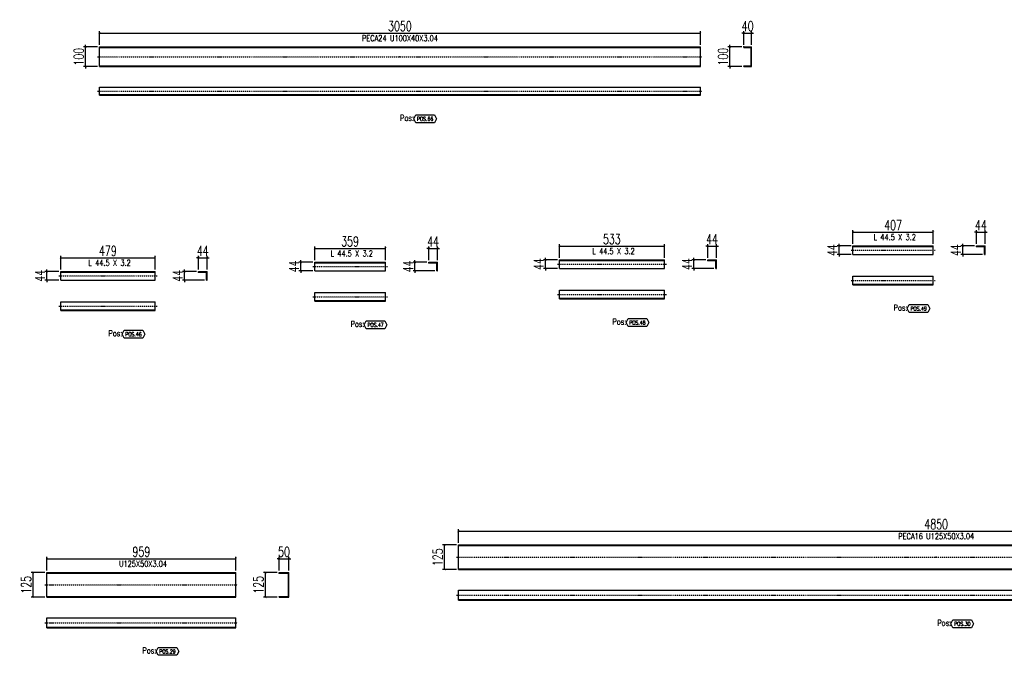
# Model space of a CAD drawing. Header units: feet. Extents: x -13577 to 173285, y -65833 to 34873.
# Tile 114 of 127: x 86300 to 91297, y 31648 to 34873. Entities that reach past the tile are written whole.
import ezdxf
from ezdxf.enums import TextEntityAlignment as Align

# ---------------------------------------------------------------- set-up
doc = ezdxf.new("R2010")
doc.units = ezdxf.units.FT
doc.header["$LTSCALE"] = 10
doc.header["$MEASUREMENT"] = 0
doc.linetypes.add('DASHDOT', pattern=[1, 0.5, -0.25, 0, -0.25])
doc.linetypes.add('HIDDEN', pattern=[0.375, 0.25, -0.125])
doc.layers.get('0').update_dxf_attribs({"linetype": 'CONTINUOUS'})
doc.layers.get('Defpoints').update_dxf_attribs({"linetype": 'CONTINUOUS'})
for name, color, linetype in [('A', 2, 'DASHDOT'), ('FORIR', 4, 'CONTINUOUS'), ('G', 3, 'CONTINUOUS'), ('POS_BOX', 6, 'CONTINUOUS'), ('POS_DES', 2, 'CONTINUOUS'), ('POS_MAT', 2, 'CONTINUOUS'), ('TR', 6, 'HIDDEN'), ('TXT1', 7, 'CONTINUOUS')]:
    doc.layers.add(name, color=color, linetype=linetype)
doc.styles.add('1', font='romans.shx', dxfattribs={"width": 0.7, "height": 50})
doc.styles.add('POS', font='ROMANS', dxfattribs={"width": 0.7})
doc.dimstyles.get("Standard").update_dxf_attribs({"dimtxt": 50, "dimasz": 1, "dimexe": 1, "dimexo": 1, "dimgap": 1, "dimtad": 1, "dimdec": 0, "dimdsep": 46, "dimtxsty": '1', "dimblk": 'ARCHTICK', "dimcen": 3, "dimclrd": 1, "dimclre": 1, "dimclrt": 3, "dimadec": 0, "dimazin": 0, "dimtfac": 1, "dimtdec": 0, "dimtix": 1, "dimtmove": 0, "dimatfit": 3, "dimfxl": 0, "dimtolj": 1, "dimarcsym": 0})

# ---------------------------------------------------------------- blocks, each defined once
blk = doc.blocks.new('_ArchTick')
at = {"color": 0, "linetype": 'ByBlock', "const_width": 0.15}
blk.add_lwpolyline([(-0.5, -0.5), (0.5, 0.5)], dxfattribs=at)
blk = doc.blocks.new('*D780')
at = {"layer": 'Defpoints', "color": 0}
for p in [(87396.9, 32138.2), (86438, 32068.2), (87396.9, 32068.2)]:
    blk.add_point(p, dxfattribs=at)
at = {"layer": 'TXT1', "color": 1, "lineweight": -2, "transparency": 16777216}
for p, q in [((86438, 32078.2), (86438, 32148.2)), ((86438, 32138.2), (87396.9, 32138.2)), ((87396.9, 32078.2), (87396.9, 32148.2))]:
    blk.add_line(p, q, dxfattribs=at)
at = {"layer": 'TXT1', "color": 1, "lineweight": -2, "transparency": 16777216, "xscale": 10, "yscale": 10, "zscale": 10, "rotation": 180}
blk.add_blockref('_ArchTick', (86438, 32138.2), dxfattribs=at)
at = {"layer": 'TXT1', "color": 1, "lineweight": -2, "transparency": 16777216, "xscale": 10, "yscale": 10, "zscale": 10}
blk.add_blockref('_ArchTick', (87396.9, 32138.2), dxfattribs=at)
at = {"layer": 'TXT1', "color": 3, "transparency": 16777216, "insert": (86917.5, 32173.2), "char_height": 50, "attachment_point": 5, "style": '1'}
blk.add_mtext('\\A1;959', dxfattribs=at)
blk = doc.blocks.new('*D781')
at = {"layer": 'Defpoints', "color": 0}
for p in [(86368, 32068.2), (86438, 32068.2), (86438, 31943.2)]:
    blk.add_point(p, dxfattribs=at)
at = {"layer": 'TXT1', "color": 1, "lineweight": -2, "transparency": 16777216}
for p, q in [((86428, 32068.2), (86358, 32068.2)), ((86368, 31943.2), (86368, 32068.2)), ((86428, 31943.2), (86358, 31943.2))]:
    blk.add_line(p, q, dxfattribs=at)
at = {"layer": 'TXT1', "color": 1, "lineweight": -2, "transparency": 16777216, "xscale": 10, "yscale": 10, "zscale": 10}
for p, rotation in [((86368, 32068.2), 90), ((86368, 31943.2), 270)]:
    blk.add_blockref('_ArchTick', p, dxfattribs=dict(at, rotation=rotation))
at = {"layer": 'TXT1', "color": 3, "transparency": 16777216, "insert": (86333, 32005.7), "char_height": 50, "attachment_point": 5, "rotation": 90, "style": '1'}
blk.add_mtext('\\A1;125', dxfattribs=at)
blk = doc.blocks.new('*D782')
at = {"layer": 'Defpoints', "color": 0}
for p in [(87666.9, 32138.2), (87616.9, 32068.2), (87666.9, 32068.2)]:
    blk.add_point(p, dxfattribs=at)
at = {"layer": 'TXT1', "color": 1, "lineweight": -2, "transparency": 16777216}
for p, q in [((87616.9, 32138.2), (87606.9, 32138.2)), ((87616.9, 32078.2), (87616.9, 32148.2)), ((87616.9, 32138.2), (87666.9, 32138.2)), ((87666.9, 32078.2), (87666.9, 32148.2)), ((87666.9, 32138.2), (87676.9, 32138.2))]:
    blk.add_line(p, q, dxfattribs=at)
at = {"layer": 'TXT1', "color": 1, "lineweight": -2, "transparency": 16777216, "xscale": 10, "yscale": 10, "zscale": 10}
blk.add_blockref('_ArchTick', (87616.9, 32138.2), dxfattribs=at)
at = {"layer": 'TXT1', "color": 1, "lineweight": -2, "transparency": 16777216, "xscale": 10, "yscale": 10, "zscale": 10, "rotation": 180}
blk.add_blockref('_ArchTick', (87666.9, 32138.2), dxfattribs=at)
at = {"layer": 'TXT1', "color": 3, "transparency": 16777216, "insert": (87641.9, 32173.2), "char_height": 50, "attachment_point": 5, "style": '1'}
blk.add_mtext('\\A1;50', dxfattribs=at)
blk = doc.blocks.new('*D783')
at = {"layer": 'Defpoints', "color": 0}
for p in [(87546.9, 32068.2), (87616.9, 32068.2), (87616.9, 31943.2)]:
    blk.add_point(p, dxfattribs=at)
at = {"layer": 'TXT1', "color": 1, "lineweight": -2, "transparency": 16777216}
for p, q in [((87606.9, 32068.2), (87536.9, 32068.2)), ((87546.9, 31943.2), (87546.9, 32068.2)), ((87606.9, 31943.2), (87536.9, 31943.2))]:
    blk.add_line(p, q, dxfattribs=at)
at = {"layer": 'TXT1', "color": 1, "lineweight": -2, "transparency": 16777216, "xscale": 10, "yscale": 10, "zscale": 10}
for p, rotation in [((87546.9, 32068.2), 90), ((87546.9, 31943.2), 270)]:
    blk.add_blockref('_ArchTick', p, dxfattribs=dict(at, rotation=rotation))
at = {"layer": 'TXT1', "color": 3, "transparency": 16777216, "insert": (87511.9, 32005.7), "char_height": 50, "attachment_point": 5, "rotation": 90, "style": '1'}
blk.add_mtext('\\A1;125', dxfattribs=at)
blk = doc.blocks.new('POSITION_PRO')
at = {"layer": 'POS_BOX'}
blk.add_lwpolyline([(10.5, -2), (9.5, -4), (0, -4), (-1, -2), (0, 0), (9.5, 0)], close=True, dxfattribs=at)
at = {"insert": (-7.93, -0.05), "char_height": 3, "width": 11.9956, "attachment_point": 1, "style": 'POS'}
blk.add_mtext('Pos:', dxfattribs=at)
at = {"style": 'POS', "width": 0.7}
blk.add_attdef('POS_PEZ', text='', height=2, dxfattribs=at).set_placement((4.76, -3.05), align=Align.CENTER)
at = {"layer": 'POS_DES', "style": 'POS', "width": 0.7, "flags": 1}
for tag, p in [('SPE_PRO', (-7.8, -5.07)), ('LAR_PRO', (-7.79, -4.53)), ('LUN_PRO', (-7.82, -5.58))]:
    blk.add_attdef(tag, p, '', height=0.35, dxfattribs=at)
at = {"layer": 'POS_MAT', "style": 'POS', "width": 0.7, "flags": 1}
for tag, p in [('MAT_PRO', (-6.89, -4.03)), ('PUN_NET2', (-6.94, -7.74)), ('NOM_PRO', (-6.94, -6.11)), ('PUN_NET', (-6.94, -7.16)), ('MAR_CMP', (-6.89, -8.22)), ('NOT_PEZ', (-6.89, -9.21)), ('PUN_LIS', (-6.94, -6.63)), ('QTA_PEZ', (-6.89, -8.75))]:
    blk.add_attdef(tag, text='', height=0.35, dxfattribs=at).set_placement(p, align=Align.CENTER)
blk = doc.blocks.new('*D784')
at = {"layer": 'Defpoints', "color": 0}
for p in [(93376.7, 32278.2), (88526.7, 32208.2), (93376.7, 32208.2)]:
    blk.add_point(p, dxfattribs=at)
at = {"layer": 'TXT1', "color": 1, "lineweight": -2, "transparency": 16777216}
for p, q in [((88526.7, 32218.2), (88526.7, 32288.2)), ((93376.7, 32218.2), (93376.7, 32288.2)), ((88526.7, 32278.2), (93376.7, 32278.2))]:
    blk.add_line(p, q, dxfattribs=at)
at = {"layer": 'TXT1', "color": 1, "lineweight": -2, "transparency": 16777216, "xscale": 10, "yscale": 10, "zscale": 10, "rotation": 180}
blk.add_blockref('_ArchTick', (88526.7, 32278.2), dxfattribs=at)
at = {"layer": 'TXT1', "color": 1, "lineweight": -2, "transparency": 16777216, "xscale": 10, "yscale": 10, "zscale": 10}
blk.add_blockref('_ArchTick', (93376.7, 32278.2), dxfattribs=at)
at = {"layer": 'TXT1', "color": 3, "transparency": 16777216, "insert": (90951.7, 32313.2), "char_height": 50, "attachment_point": 5, "style": '1'}
blk.add_mtext('\\A1;4850', dxfattribs=at)
blk = doc.blocks.new('*D785')
at = {"layer": 'Defpoints', "color": 0}
for p in [(88456.7, 32208.2), (88526.7, 32208.2), (88526.7, 32083.2)]:
    blk.add_point(p, dxfattribs=at)
at = {"layer": 'TXT1', "color": 1, "lineweight": -2, "transparency": 16777216}
for p, q in [((88516.7, 32208.2), (88446.7, 32208.2)), ((88456.7, 32083.2), (88456.7, 32208.2)), ((88516.7, 32083.2), (88446.7, 32083.2))]:
    blk.add_line(p, q, dxfattribs=at)
at = {"layer": 'TXT1', "color": 1, "lineweight": -2, "transparency": 16777216, "xscale": 10, "yscale": 10, "zscale": 10}
for p, rotation in [((88456.7, 32208.2), 90), ((88456.7, 32083.2), 270)]:
    blk.add_blockref('_ArchTick', p, dxfattribs=dict(at, rotation=rotation))
at = {"layer": 'TXT1', "color": 3, "transparency": 16777216, "insert": (88421.7, 32145.7), "char_height": 50, "attachment_point": 5, "rotation": 90, "style": '1'}
blk.add_mtext('\\A1;125', dxfattribs=at)
blk = doc.blocks.new('3D_INFOM')
blk.add_point((0, 0))
at = {"layer": 'FORIR', "flags": 1}
for tag, p in [('MARK', (7.55, -4.31)), ('NUM_DIS', (7.55, -11.68)), ('NOT_PEZ', (45.73, -11.68)), ('QTA_PEZ', (7.55, -18.55)), ('TIP_PEZ', (45.73, -18.55)), ('TRA_PEZ', (7.55, -26.33)), ('COS_PEZ', (45.73, -26.33)), ('DES_PEZ', (7.55, -33.75))]:
    blk.add_attdef(tag, p, '', height=5, dxfattribs=at)
blk = doc.blocks.new('*D854')
at = {"layer": 'Defpoints', "color": 0}
for p in [(86987.3, 33665.2), (86508.3, 33595.2), (86987.3, 33595.2)]:
    blk.add_point(p, dxfattribs=at)
at = {"layer": 'TXT1', "color": 1, "lineweight": -2, "transparency": 16777216}
for p, q in [((86508.3, 33605.2), (86508.3, 33675.2)), ((86508.3, 33665.2), (86987.3, 33665.2)), ((86987.3, 33605.2), (86987.3, 33675.2))]:
    blk.add_line(p, q, dxfattribs=at)
at = {"layer": 'TXT1', "color": 1, "lineweight": -2, "transparency": 16777216, "xscale": 10, "yscale": 10, "zscale": 10, "rotation": 180}
blk.add_blockref('_ArchTick', (86508.3, 33665.2), dxfattribs=at)
at = {"layer": 'TXT1', "color": 1, "lineweight": -2, "transparency": 16777216, "xscale": 10, "yscale": 10, "zscale": 10}
blk.add_blockref('_ArchTick', (86987.3, 33665.2), dxfattribs=at)
at = {"layer": 'TXT1', "color": 3, "transparency": 16777216, "insert": (86747.8, 33700.2), "char_height": 50, "attachment_point": 5, "style": '1'}
blk.add_mtext('\\A1;479', dxfattribs=at)
blk = doc.blocks.new('*D855')
at = {"layer": 'Defpoints', "color": 0}
for p in [(86438.3, 33595.2), (86508.3, 33595.2), (86508.3, 33551.2)]:
    blk.add_point(p, dxfattribs=at)
at = {"layer": 'TXT1', "color": 1, "lineweight": -2, "transparency": 16777216}
for p, q in [((86498.3, 33595.2), (86428.3, 33595.2)), ((86438.3, 33595.2), (86438.3, 33605.2)), ((86438.3, 33551.2), (86438.3, 33595.2)), ((86498.3, 33551.2), (86428.3, 33551.2)), ((86438.3, 33551.2), (86438.3, 33541.2))]:
    blk.add_line(p, q, dxfattribs=at)
at = {"layer": 'TXT1', "color": 1, "lineweight": -2, "transparency": 16777216, "xscale": 10, "yscale": 10, "zscale": 10}
for p, rotation in [((86438.3, 33595.2), 270), ((86438.3, 33551.2), 90)]:
    blk.add_blockref('_ArchTick', p, dxfattribs=dict(at, rotation=rotation))
at = {"layer": 'TXT1', "color": 3, "transparency": 16777216, "insert": (86403.3, 33573.2), "char_height": 50, "attachment_point": 5, "rotation": 90, "style": '1'}
blk.add_mtext('\\A1;44', dxfattribs=at)
blk = doc.blocks.new('*D856')
at = {"layer": 'Defpoints', "color": 0}
for p in [(87251.3, 33665.2), (87207.3, 33595.2), (87251.3, 33595.2)]:
    blk.add_point(p, dxfattribs=at)
at = {"layer": 'TXT1', "color": 1, "lineweight": -2, "transparency": 16777216}
for p, q in [((87207.3, 33665.2), (87197.3, 33665.2)), ((87207.3, 33605.2), (87207.3, 33675.2)), ((87207.3, 33665.2), (87251.3, 33665.2)), ((87251.3, 33605.2), (87251.3, 33675.2)), ((87251.3, 33665.2), (87261.3, 33665.2))]:
    blk.add_line(p, q, dxfattribs=at)
at = {"layer": 'TXT1', "color": 1, "lineweight": -2, "transparency": 16777216, "xscale": 10, "yscale": 10, "zscale": 10}
blk.add_blockref('_ArchTick', (87207.3, 33665.2), dxfattribs=at)
at = {"layer": 'TXT1', "color": 1, "lineweight": -2, "transparency": 16777216, "xscale": 10, "yscale": 10, "zscale": 10, "rotation": 180}
blk.add_blockref('_ArchTick', (87251.3, 33665.2), dxfattribs=at)
at = {"layer": 'TXT1', "color": 3, "transparency": 16777216, "insert": (87229.3, 33700.2), "char_height": 50, "attachment_point": 5, "style": '1'}
blk.add_mtext('\\A1;44', dxfattribs=at)
blk = doc.blocks.new('*D857')
at = {"layer": 'Defpoints', "color": 0}
for p in [(87137.3, 33595.2), (87207.3, 33595.2), (87248.1, 33551.2)]:
    blk.add_point(p, dxfattribs=at)
at = {"layer": 'TXT1', "color": 1, "lineweight": -2, "transparency": 16777216}
for p, q in [((87197.3, 33595.2), (87127.3, 33595.2)), ((87137.3, 33595.2), (87137.3, 33605.2)), ((87137.3, 33551.2), (87137.3, 33595.2)), ((87238.1, 33551.2), (87127.3, 33551.2)), ((87137.3, 33551.2), (87137.3, 33541.2))]:
    blk.add_line(p, q, dxfattribs=at)
at = {"layer": 'TXT1', "color": 1, "lineweight": -2, "transparency": 16777216, "xscale": 10, "yscale": 10, "zscale": 10}
for p, rotation in [((87137.3, 33595.2), 270), ((87137.3, 33551.2), 90)]:
    blk.add_blockref('_ArchTick', p, dxfattribs=dict(at, rotation=rotation))
at = {"layer": 'TXT1', "color": 3, "transparency": 16777216, "insert": (87102.3, 33573.2), "char_height": 50, "attachment_point": 5, "rotation": 90, "style": '1'}
blk.add_mtext('\\A1;44', dxfattribs=at)
blk = doc.blocks.new('*D858')
at = {"layer": 'Defpoints', "color": 0}
for p in [(88156.4, 33712.5), (87797.4, 33642.5), (88156.4, 33642.5)]:
    blk.add_point(p, dxfattribs=at)
at = {"layer": 'TXT1', "color": 1, "lineweight": -2, "transparency": 16777216}
for p, q in [((87797.4, 33652.5), (87797.4, 33722.5)), ((87797.4, 33712.5), (88156.4, 33712.5)), ((88156.4, 33652.5), (88156.4, 33722.5))]:
    blk.add_line(p, q, dxfattribs=at)
at = {"layer": 'TXT1', "color": 1, "lineweight": -2, "transparency": 16777216, "xscale": 10, "yscale": 10, "zscale": 10, "rotation": 180}
blk.add_blockref('_ArchTick', (87797.4, 33712.5), dxfattribs=at)
at = {"layer": 'TXT1', "color": 1, "lineweight": -2, "transparency": 16777216, "xscale": 10, "yscale": 10, "zscale": 10}
blk.add_blockref('_ArchTick', (88156.4, 33712.5), dxfattribs=at)
at = {"layer": 'TXT1', "color": 3, "transparency": 16777216, "insert": (87976.9, 33747.5), "char_height": 50, "attachment_point": 5, "style": '1'}
blk.add_mtext('\\A1;359', dxfattribs=at)
blk = doc.blocks.new('*D859')
at = {"layer": 'Defpoints', "color": 0}
for p in [(87727.4, 33642.5), (87797.4, 33642.5), (87797.4, 33598.5)]:
    blk.add_point(p, dxfattribs=at)
at = {"layer": 'TXT1', "color": 1, "lineweight": -2, "transparency": 16777216}
for p, q in [((87787.4, 33642.5), (87717.4, 33642.5)), ((87727.4, 33642.5), (87727.4, 33652.5)), ((87727.4, 33598.5), (87727.4, 33642.5)), ((87787.4, 33598.5), (87717.4, 33598.5)), ((87727.4, 33598.5), (87727.4, 33588.5))]:
    blk.add_line(p, q, dxfattribs=at)
at = {"layer": 'TXT1', "color": 1, "lineweight": -2, "transparency": 16777216, "xscale": 10, "yscale": 10, "zscale": 10}
for p, rotation in [((87727.4, 33642.5), 270), ((87727.4, 33598.5), 90)]:
    blk.add_blockref('_ArchTick', p, dxfattribs=dict(at, rotation=rotation))
at = {"layer": 'TXT1', "color": 3, "transparency": 16777216, "insert": (87692.4, 33620.5), "char_height": 50, "attachment_point": 5, "rotation": 90, "style": '1'}
blk.add_mtext('\\A1;44', dxfattribs=at)
blk = doc.blocks.new('*D860')
at = {"layer": 'Defpoints', "color": 0}
for p in [(88420.4, 33712.5), (88376.4, 33642.5), (88420.4, 33642.5)]:
    blk.add_point(p, dxfattribs=at)
at = {"layer": 'TXT1', "color": 1, "lineweight": -2, "transparency": 16777216}
for p, q in [((88376.4, 33712.5), (88366.4, 33712.5)), ((88376.4, 33652.5), (88376.4, 33722.5)), ((88376.4, 33712.5), (88420.4, 33712.5)), ((88420.4, 33652.5), (88420.4, 33722.5)), ((88420.4, 33712.5), (88430.4, 33712.5))]:
    blk.add_line(p, q, dxfattribs=at)
at = {"layer": 'TXT1', "color": 1, "lineweight": -2, "transparency": 16777216, "xscale": 10, "yscale": 10, "zscale": 10}
blk.add_blockref('_ArchTick', (88376.4, 33712.5), dxfattribs=at)
at = {"layer": 'TXT1', "color": 1, "lineweight": -2, "transparency": 16777216, "xscale": 10, "yscale": 10, "zscale": 10, "rotation": 180}
blk.add_blockref('_ArchTick', (88420.4, 33712.5), dxfattribs=at)
at = {"layer": 'TXT1', "color": 3, "transparency": 16777216, "insert": (88398.4, 33747.5), "char_height": 50, "attachment_point": 5, "style": '1'}
blk.add_mtext('\\A1;44', dxfattribs=at)
blk = doc.blocks.new('*D861')
at = {"layer": 'Defpoints', "color": 0}
for p in [(88306.4, 33642.5), (88376.4, 33642.5), (88417.2, 33598.5)]:
    blk.add_point(p, dxfattribs=at)
at = {"layer": 'TXT1', "color": 1, "lineweight": -2, "transparency": 16777216}
for p, q in [((88366.4, 33642.5), (88296.4, 33642.5)), ((88306.4, 33642.5), (88306.4, 33652.5)), ((88306.4, 33598.5), (88306.4, 33642.5)), ((88407.2, 33598.5), (88296.4, 33598.5)), ((88306.4, 33598.5), (88306.4, 33588.5))]:
    blk.add_line(p, q, dxfattribs=at)
at = {"layer": 'TXT1', "color": 1, "lineweight": -2, "transparency": 16777216, "xscale": 10, "yscale": 10, "zscale": 10}
for p, rotation in [((88306.4, 33642.5), 270), ((88306.4, 33598.5), 90)]:
    blk.add_blockref('_ArchTick', p, dxfattribs=dict(at, rotation=rotation))
at = {"layer": 'TXT1', "color": 3, "transparency": 16777216, "insert": (88271.4, 33620.5), "char_height": 50, "attachment_point": 5, "rotation": 90, "style": '1'}
blk.add_mtext('\\A1;44', dxfattribs=at)
blk = doc.blocks.new('*D862')
at = {"layer": 'Defpoints', "color": 0}
for p in [(89572.1, 33724.3), (89039.1, 33654.3), (89572.1, 33654.3)]:
    blk.add_point(p, dxfattribs=at)
at = {"layer": 'TXT1', "color": 1, "lineweight": -2, "transparency": 16777216}
for p, q in [((89039.1, 33664.3), (89039.1, 33734.3)), ((89572.1, 33664.3), (89572.1, 33734.3)), ((89039.1, 33724.3), (89572.1, 33724.3))]:
    blk.add_line(p, q, dxfattribs=at)
at = {"layer": 'TXT1', "color": 1, "lineweight": -2, "transparency": 16777216, "xscale": 10, "yscale": 10, "zscale": 10, "rotation": 180}
blk.add_blockref('_ArchTick', (89039.1, 33724.3), dxfattribs=at)
at = {"layer": 'TXT1', "color": 1, "lineweight": -2, "transparency": 16777216, "xscale": 10, "yscale": 10, "zscale": 10}
blk.add_blockref('_ArchTick', (89572.1, 33724.3), dxfattribs=at)
at = {"layer": 'TXT1', "color": 3, "transparency": 16777216, "insert": (89305.6, 33759.3), "char_height": 50, "attachment_point": 5, "style": '1'}
blk.add_mtext('\\A1;533', dxfattribs=at)
blk = doc.blocks.new('*D863')
at = {"layer": 'Defpoints', "color": 0}
for p in [(88969.1, 33654.3), (89039.1, 33654.3), (89039.1, 33610.3)]:
    blk.add_point(p, dxfattribs=at)
at = {"layer": 'TXT1', "color": 1, "lineweight": -2, "transparency": 16777216}
for p, q in [((89029.1, 33654.3), (88959.1, 33654.3)), ((88969.1, 33654.3), (88969.1, 33664.3)), ((88969.1, 33610.3), (88969.1, 33654.3)), ((89029.1, 33610.3), (88959.1, 33610.3)), ((88969.1, 33610.3), (88969.1, 33600.3))]:
    blk.add_line(p, q, dxfattribs=at)
at = {"layer": 'TXT1', "color": 1, "lineweight": -2, "transparency": 16777216, "xscale": 10, "yscale": 10, "zscale": 10}
for p, rotation in [((88969.1, 33654.3), 270), ((88969.1, 33610.3), 90)]:
    blk.add_blockref('_ArchTick', p, dxfattribs=dict(at, rotation=rotation))
at = {"layer": 'TXT1', "color": 3, "transparency": 16777216, "insert": (88934.1, 33632.3), "char_height": 50, "attachment_point": 5, "rotation": 90, "style": '1'}
blk.add_mtext('\\A1;44', dxfattribs=at)
blk = doc.blocks.new('*D864')
at = {"layer": 'Defpoints', "color": 0}
for p in [(89836.1, 33724.3), (89792.1, 33654.3), (89836.1, 33654.3)]:
    blk.add_point(p, dxfattribs=at)
at = {"layer": 'TXT1', "color": 1, "lineweight": -2, "transparency": 16777216}
for p, q in [((89792.1, 33664.3), (89792.1, 33734.3)), ((89836.1, 33664.3), (89836.1, 33734.3)), ((89792.1, 33724.3), (89782.1, 33724.3)), ((89792.1, 33724.3), (89836.1, 33724.3)), ((89836.1, 33724.3), (89846.1, 33724.3))]:
    blk.add_line(p, q, dxfattribs=at)
at = {"layer": 'TXT1', "color": 1, "lineweight": -2, "transparency": 16777216, "xscale": 10, "yscale": 10, "zscale": 10}
blk.add_blockref('_ArchTick', (89792.1, 33724.3), dxfattribs=at)
at = {"layer": 'TXT1', "color": 1, "lineweight": -2, "transparency": 16777216, "xscale": 10, "yscale": 10, "zscale": 10, "rotation": 180}
blk.add_blockref('_ArchTick', (89836.1, 33724.3), dxfattribs=at)
at = {"layer": 'TXT1', "color": 3, "transparency": 16777216, "insert": (89814.1, 33759.3), "char_height": 50, "attachment_point": 5, "style": '1'}
blk.add_mtext('\\A1;44', dxfattribs=at)
blk = doc.blocks.new('*D865')
at = {"layer": 'Defpoints', "color": 0}
for p in [(89722.1, 33654.3), (89792.1, 33654.3), (89832.9, 33610.3)]:
    blk.add_point(p, dxfattribs=at)
at = {"layer": 'TXT1', "color": 1, "lineweight": -2, "transparency": 16777216}
for p, q in [((89782.1, 33654.3), (89712.1, 33654.3)), ((89722.1, 33654.3), (89722.1, 33664.3)), ((89722.1, 33610.3), (89722.1, 33654.3)), ((89822.9, 33610.3), (89712.1, 33610.3)), ((89722.1, 33610.3), (89722.1, 33600.3))]:
    blk.add_line(p, q, dxfattribs=at)
at = {"layer": 'TXT1', "color": 1, "lineweight": -2, "transparency": 16777216, "xscale": 10, "yscale": 10, "zscale": 10}
for p, rotation in [((89722.1, 33654.3), 270), ((89722.1, 33610.3), 90)]:
    blk.add_blockref('_ArchTick', p, dxfattribs=dict(at, rotation=rotation))
at = {"layer": 'TXT1', "color": 3, "transparency": 16777216, "insert": (89687.1, 33632.3), "char_height": 50, "attachment_point": 5, "rotation": 90, "style": '1'}
blk.add_mtext('\\A1;44', dxfattribs=at)
blk = doc.blocks.new('*D866')
at = {"layer": 'Defpoints', "color": 0}
for p in [(90936.3, 33795.2), (90529.3, 33725.2), (90936.3, 33725.2)]:
    blk.add_point(p, dxfattribs=at)
at = {"layer": 'TXT1', "color": 1, "lineweight": -2, "transparency": 16777216}
for p, q in [((90529.3, 33735.2), (90529.3, 33805.2)), ((90529.3, 33795.2), (90936.3, 33795.2)), ((90936.3, 33735.2), (90936.3, 33805.2))]:
    blk.add_line(p, q, dxfattribs=at)
at = {"layer": 'TXT1', "color": 1, "lineweight": -2, "transparency": 16777216, "xscale": 10, "yscale": 10, "zscale": 10, "rotation": 180}
blk.add_blockref('_ArchTick', (90529.3, 33795.2), dxfattribs=at)
at = {"layer": 'TXT1', "color": 1, "lineweight": -2, "transparency": 16777216, "xscale": 10, "yscale": 10, "zscale": 10}
blk.add_blockref('_ArchTick', (90936.3, 33795.2), dxfattribs=at)
at = {"layer": 'TXT1', "color": 3, "transparency": 16777216, "insert": (90732.8, 33830.2), "char_height": 50, "attachment_point": 5, "style": '1'}
blk.add_mtext('\\A1;407', dxfattribs=at)
blk = doc.blocks.new('*D867')
at = {"layer": 'Defpoints', "color": 0}
for p in [(90459.3, 33725.2), (90529.3, 33725.2), (90529.3, 33681.2)]:
    blk.add_point(p, dxfattribs=at)
at = {"layer": 'TXT1', "color": 1, "lineweight": -2, "transparency": 16777216}
for p, q in [((90459.3, 33725.2), (90459.3, 33735.2)), ((90519.3, 33725.2), (90449.3, 33725.2)), ((90519.3, 33681.2), (90449.3, 33681.2)), ((90459.3, 33681.2), (90459.3, 33725.2)), ((90459.3, 33681.2), (90459.3, 33671.2))]:
    blk.add_line(p, q, dxfattribs=at)
at = {"layer": 'TXT1', "color": 1, "lineweight": -2, "transparency": 16777216, "xscale": 10, "yscale": 10, "zscale": 10}
for p, rotation in [((90459.3, 33725.2), 270), ((90459.3, 33681.2), 90)]:
    blk.add_blockref('_ArchTick', p, dxfattribs=dict(at, rotation=rotation))
at = {"layer": 'TXT1', "color": 3, "transparency": 16777216, "insert": (90424.3, 33703.2), "char_height": 50, "attachment_point": 5, "rotation": 90, "style": '1'}
blk.add_mtext('\\A1;44', dxfattribs=at)
blk = doc.blocks.new('*D868')
at = {"layer": 'Defpoints', "color": 0}
for p in [(91200.3, 33795.2), (91156.3, 33725.2), (91200.3, 33725.2)]:
    blk.add_point(p, dxfattribs=at)
at = {"layer": 'TXT1', "color": 1, "lineweight": -2, "transparency": 16777216}
for p, q in [((91156.3, 33795.2), (91146.3, 33795.2)), ((91156.3, 33735.2), (91156.3, 33805.2)), ((91156.3, 33795.2), (91200.3, 33795.2)), ((91200.3, 33735.2), (91200.3, 33805.2)), ((91200.3, 33795.2), (91210.3, 33795.2))]:
    blk.add_line(p, q, dxfattribs=at)
at = {"layer": 'TXT1', "color": 1, "lineweight": -2, "transparency": 16777216, "xscale": 10, "yscale": 10, "zscale": 10}
blk.add_blockref('_ArchTick', (91156.3, 33795.2), dxfattribs=at)
at = {"layer": 'TXT1', "color": 1, "lineweight": -2, "transparency": 16777216, "xscale": 10, "yscale": 10, "zscale": 10, "rotation": 180}
blk.add_blockref('_ArchTick', (91200.3, 33795.2), dxfattribs=at)
at = {"layer": 'TXT1', "color": 3, "transparency": 16777216, "insert": (91178.3, 33830.2), "char_height": 50, "attachment_point": 5, "style": '1'}
blk.add_mtext('\\A1;44', dxfattribs=at)
blk = doc.blocks.new('*D869')
at = {"layer": 'Defpoints', "color": 0}
for p in [(91086.3, 33725.2), (91156.3, 33725.2), (91197.1, 33681.2)]:
    blk.add_point(p, dxfattribs=at)
at = {"layer": 'TXT1', "color": 1, "lineweight": -2, "transparency": 16777216}
for p, q in [((91086.3, 33725.2), (91086.3, 33735.2)), ((91146.3, 33725.2), (91076.3, 33725.2)), ((91187.1, 33681.2), (91076.3, 33681.2)), ((91086.3, 33681.2), (91086.3, 33725.2)), ((91086.3, 33681.2), (91086.3, 33671.2))]:
    blk.add_line(p, q, dxfattribs=at)
at = {"layer": 'TXT1', "color": 1, "lineweight": -2, "transparency": 16777216, "xscale": 10, "yscale": 10, "zscale": 10}
for p, rotation in [((91086.3, 33725.2), 270), ((91086.3, 33681.2), 90)]:
    blk.add_blockref('_ArchTick', p, dxfattribs=dict(at, rotation=rotation))
at = {"layer": 'TXT1', "color": 3, "transparency": 16777216, "insert": (91051.3, 33703.2), "char_height": 50, "attachment_point": 5, "rotation": 90, "style": '1'}
blk.add_mtext('\\A1;44', dxfattribs=at)
blk = doc.blocks.new('*D940')
at = {"layer": 'Defpoints', "color": 0}
for p in [(89754.9, 34804.9), (86704.8, 34734.9), (89754.9, 34734.9)]:
    blk.add_point(p, dxfattribs=at)
at = {"layer": 'TXT1', "color": 1, "lineweight": -2, "transparency": 16777216}
for p, q in [((86704.8, 34744.9), (86704.8, 34814.9)), ((86704.8, 34804.9), (89754.9, 34804.9)), ((89754.9, 34744.9), (89754.9, 34814.9))]:
    blk.add_line(p, q, dxfattribs=at)
at = {"layer": 'TXT1', "color": 1, "lineweight": -2, "transparency": 16777216, "xscale": 10, "yscale": 10, "zscale": 10, "rotation": 180}
blk.add_blockref('_ArchTick', (86704.8, 34804.9), dxfattribs=at)
at = {"layer": 'TXT1', "color": 1, "lineweight": -2, "transparency": 16777216, "xscale": 10, "yscale": 10, "zscale": 10}
blk.add_blockref('_ArchTick', (89754.9, 34804.9), dxfattribs=at)
at = {"layer": 'TXT1', "color": 3, "transparency": 16777216, "insert": (88229.9, 34839.9), "char_height": 50, "attachment_point": 5, "style": '1'}
blk.add_mtext('\\A1;3050', dxfattribs=at)
blk = doc.blocks.new('*D941')
at = {"layer": 'Defpoints', "color": 0}
for p in [(86634.8, 34734.9), (86704.8, 34734.9), (86704.8, 34634.9)]:
    blk.add_point(p, dxfattribs=at)
at = {"layer": 'TXT1', "color": 1, "lineweight": -2, "transparency": 16777216}
for p, q in [((86694.8, 34734.9), (86624.8, 34734.9)), ((86634.8, 34734.9), (86634.8, 34744.9)), ((86634.8, 34634.9), (86634.8, 34734.9)), ((86694.8, 34634.9), (86624.8, 34634.9)), ((86634.8, 34634.9), (86634.8, 34624.9))]:
    blk.add_line(p, q, dxfattribs=at)
at = {"layer": 'TXT1', "color": 1, "lineweight": -2, "transparency": 16777216, "xscale": 10, "yscale": 10, "zscale": 10}
for p, rotation in [((86634.8, 34734.9), 270), ((86634.8, 34634.9), 90)]:
    blk.add_blockref('_ArchTick', p, dxfattribs=dict(at, rotation=rotation))
at = {"layer": 'TXT1', "color": 3, "transparency": 16777216, "insert": (86599.8, 34684.9), "char_height": 50, "attachment_point": 5, "rotation": 90, "style": '1'}
blk.add_mtext('\\A1;100', dxfattribs=at)
blk = doc.blocks.new('*D942')
at = {"layer": 'Defpoints', "color": 0}
for p in [(90014.9, 34804.9), (89974.9, 34734.9), (90014.9, 34734.9)]:
    blk.add_point(p, dxfattribs=at)
at = {"layer": 'TXT1', "color": 1, "lineweight": -2, "transparency": 16777216}
for p, q in [((89974.9, 34804.9), (89964.9, 34804.9)), ((89974.9, 34744.9), (89974.9, 34814.9)), ((89974.9, 34804.9), (90014.9, 34804.9)), ((90014.9, 34744.9), (90014.9, 34814.9)), ((90014.9, 34804.9), (90024.9, 34804.9))]:
    blk.add_line(p, q, dxfattribs=at)
at = {"layer": 'TXT1', "color": 1, "lineweight": -2, "transparency": 16777216, "xscale": 10, "yscale": 10, "zscale": 10}
blk.add_blockref('_ArchTick', (89974.9, 34804.9), dxfattribs=at)
at = {"layer": 'TXT1', "color": 1, "lineweight": -2, "transparency": 16777216, "xscale": 10, "yscale": 10, "zscale": 10, "rotation": 180}
blk.add_blockref('_ArchTick', (90014.9, 34804.9), dxfattribs=at)
at = {"layer": 'TXT1', "color": 3, "transparency": 16777216, "insert": (89994.9, 34839.9), "char_height": 50, "attachment_point": 5, "style": '1'}
blk.add_mtext('\\A1;40', dxfattribs=at)
blk = doc.blocks.new('*D943')
at = {"layer": 'Defpoints', "color": 0}
for p in [(89904.9, 34734.9), (89974.9, 34734.9), (89974.9, 34634.9)]:
    blk.add_point(p, dxfattribs=at)
at = {"layer": 'TXT1', "color": 1, "lineweight": -2, "transparency": 16777216}
for p, q in [((89964.9, 34734.9), (89894.9, 34734.9)), ((89904.9, 34734.9), (89904.9, 34744.9)), ((89904.9, 34634.9), (89904.9, 34734.9)), ((89964.9, 34634.9), (89894.9, 34634.9)), ((89904.9, 34634.9), (89904.9, 34624.9))]:
    blk.add_line(p, q, dxfattribs=at)
at = {"layer": 'TXT1', "color": 1, "lineweight": -2, "transparency": 16777216, "xscale": 10, "yscale": 10, "zscale": 10}
for p, rotation in [((89904.9, 34734.9), 270), ((89904.9, 34634.9), 90)]:
    blk.add_blockref('_ArchTick', p, dxfattribs=dict(at, rotation=rotation))
at = {"layer": 'TXT1', "color": 3, "transparency": 16777216, "insert": (89869.9, 34684.9), "char_height": 50, "attachment_point": 5, "rotation": 90, "style": '1'}
blk.add_mtext('\\A1;100', dxfattribs=at)

msp = doc.modelspace()

# ---------------------------------------------------------------- linework, layer by layer
at = {"layer": 'A'}
for p, q in [((86694.8, 34684.9), (89764.9, 34684.9)), ((86694.8, 34509.9), (89764.9, 34509.9)), ((90519.3, 33703.2), (90946.3, 33703.2)), ((89029.1, 33632.3), (89582.1, 33632.3)), ((87787.4, 33620.5), (88166.4, 33620.5)), ((86498.3, 33573.2), (86997.3, 33573.2)), ((90519.3, 33549.2), (90946.3, 33549.2)), ((87787.4, 33466.5), (88166.4, 33466.5)), ((89029.1, 33478.3), (89582.1, 33478.3)), ((86498.3, 33419.2), (86997.3, 33419.2)), ((88516.7, 32145.7), (93386.7, 32145.7)), ((86428, 32005.7), (87406.9, 32005.7)), ((88516.7, 31953.2), (93386.7, 31953.2)), ((86428, 31813.2), (87406.9, 31813.2))]:
    msp.add_line(p, q, dxfattribs=at)
for p in [(89974.9, 34734.9), (86704.8, 34637.9), (86704.8, 34492.9), (90529.3, 33722), (91156.3, 33722), (87797.4, 33639.3), (88376.4, 33639.3), (89039.1, 33651.1), (89792.1, 33651.1), (86508.3, 33592), (87207.3, 33592), (90529.3, 33530.4), (87797.4, 33447.7), (89039.1, 33459.5), (86508.3, 33400.4), (88526.7, 32205.1), (86438, 32065.1), (87616.9, 32065.1), (88526.7, 31931.2), (86438, 31791.2)]:
    msp.add_point(p, dxfattribs=at)
at = {"layer": 'G'}
for p, q in [((86704.8, 34734.9), (89754.9, 34734.9)), ((86704.8, 34634.9), (86704.8, 34734.9)), ((89754.9, 34634.9), (89754.9, 34734.9)), ((89974.9, 34734.9), (90014.9, 34734.9)), ((89974.9, 34731.8), (89974.9, 34734.9)), ((89974.9, 34731.8), (90011.9, 34731.8)), ((90011.9, 34637.9), (90011.9, 34731.8)), ((90014.9, 34634.9), (90014.9, 34734.9)), ((86704.8, 34634.9), (89754.9, 34634.9)), ((89974.9, 34634.9), (89974.9, 34637.9)), ((89974.9, 34637.9), (90011.9, 34637.9)), ((89974.9, 34634.9), (90014.9, 34634.9)), ((86704.8, 34529.9), (89754.9, 34529.9)), ((86704.8, 34489.9), (86704.8, 34529.9)), ((86704.8, 34489.9), (89754.9, 34489.9)), ((89754.9, 34489.9), (89754.9, 34529.9)), ((90529.3, 33725.2), (90936.3, 33725.2)), ((90529.3, 33681.2), (90529.3, 33725.2)), ((90529.3, 33681.2), (90936.3, 33681.2)), ((90936.3, 33681.2), (90936.3, 33725.2)), ((91156.3, 33722), (91156.3, 33725.2)), ((91156.3, 33725.2), (91200.3, 33725.2)), ((91156.3, 33722), (91197.1, 33722)), ((91197.1, 33681.2), (91197.1, 33722)), ((91197.1, 33681.2), (91200.3, 33681.2)), ((91200.3, 33681.2), (91200.3, 33725.2)), ((87797.4, 33642.5), (88156.4, 33642.5)), ((87797.4, 33598.5), (87797.4, 33642.5)), ((88156.4, 33598.5), (88156.4, 33642.5)), ((88376.4, 33639.3), (88376.4, 33642.5)), ((88376.4, 33642.5), (88420.4, 33642.5)), ((88376.4, 33639.3), (88417.2, 33639.3)), ((88417.2, 33598.5), (88417.2, 33639.3)), ((88420.4, 33598.5), (88420.4, 33642.5)), ((89039.1, 33654.3), (89572.1, 33654.3)), ((89039.1, 33610.3), (89039.1, 33654.3)), ((89572.1, 33610.3), (89572.1, 33654.3)), ((89792.1, 33651.1), (89792.1, 33654.3)), ((89792.1, 33654.3), (89836.1, 33654.3)), ((89792.1, 33651.1), (89832.9, 33651.1)), ((89832.9, 33610.3), (89832.9, 33651.1)), ((89836.1, 33610.3), (89836.1, 33654.3)), ((86508.3, 33595.2), (86987.3, 33595.2)), ((86508.3, 33551.2), (86508.3, 33595.2)), ((86987.3, 33551.2), (86987.3, 33595.2)), ((87207.3, 33592), (87207.3, 33595.2)), ((87207.3, 33595.2), (87251.3, 33595.2)), ((87207.3, 33592), (87248.1, 33592)), ((87248.1, 33551.2), (87248.1, 33592)), ((87251.3, 33551.2), (87251.3, 33595.2)), ((87797.4, 33598.5), (88156.4, 33598.5)), ((88417.2, 33598.5), (88420.4, 33598.5)), ((89039.1, 33610.3), (89572.1, 33610.3)), ((89832.9, 33610.3), (89836.1, 33610.3)), ((86508.3, 33551.2), (86987.3, 33551.2)), ((87248.1, 33551.2), (87251.3, 33551.2)), ((90529.3, 33571.2), (90936.3, 33571.2)), ((90529.3, 33527.2), (90529.3, 33571.2)), ((90936.3, 33527.2), (90936.3, 33571.2)), ((87797.4, 33488.5), (88156.4, 33488.5)), ((87797.4, 33444.5), (87797.4, 33488.5)), ((88156.4, 33444.5), (88156.4, 33488.5)), ((89039.1, 33500.3), (89572.1, 33500.3)), ((89039.1, 33456.3), (89039.1, 33500.3)), ((89572.1, 33456.3), (89572.1, 33500.3)), ((90529.3, 33527.2), (90936.3, 33527.2)), ((86508.3, 33441.2), (86987.3, 33441.2)), ((86508.3, 33397.2), (86508.3, 33441.2)), ((86987.3, 33397.2), (86987.3, 33441.2)), ((87797.4, 33444.5), (88156.4, 33444.5)), ((89039.1, 33456.3), (89572.1, 33456.3)), ((86508.3, 33397.2), (86987.3, 33397.2)), ((88526.7, 32208.2), (93376.7, 32208.2)), ((88526.7, 32083.2), (88526.7, 32208.2)), ((88526.7, 32083.2), (93376.7, 32083.2)), ((86438, 32068.2), (87396.9, 32068.2)), ((86438, 31943.2), (86438, 32068.2)), ((87396.9, 31943.2), (87396.9, 32068.2)), ((87616.9, 32068.2), (87666.9, 32068.2)), ((87616.9, 32065.1), (87616.9, 32068.2)), ((87616.9, 32065.1), (87663.9, 32065.1)), ((87663.9, 31946.2), (87663.9, 32065.1)), ((87666.9, 31943.2), (87666.9, 32068.2)), ((86438, 31943.2), (87396.9, 31943.2)), ((87616.9, 31946.2), (87663.9, 31946.2)), ((87616.9, 31943.2), (87616.9, 31946.2)), ((87616.9, 31943.2), (87666.9, 31943.2)), ((88526.7, 31978.2), (93376.7, 31978.2)), ((88526.7, 31928.2), (88526.7, 31978.2)), ((88526.7, 31928.2), (93376.7, 31928.2)), ((86438, 31838.2), (87396.9, 31838.2)), ((86438, 31788.2), (86438, 31838.2)), ((87396.9, 31788.2), (87396.9, 31838.2)), ((86438, 31788.2), (87396.9, 31788.2))]:
    msp.add_line(p, q, dxfattribs=at)
for p in [(89974.9, 34734.9), (86704.8, 34637.9), (86704.8, 34492.9), (90529.3, 33722), (91156.3, 33722), (87797.4, 33639.3), (88376.4, 33639.3), (89039.1, 33651.1), (89792.1, 33651.1), (86508.3, 33592), (87207.3, 33592), (90529.3, 33530.4), (87797.4, 33447.7), (89039.1, 33459.5), (86508.3, 33400.4), (88526.7, 32205.1), (86438, 32065.1), (87616.9, 32065.1), (88526.7, 31931.2), (86438, 31791.2)]:
    msp.add_point(p, dxfattribs=at)
at = {"layer": 'TR'}
for p, q in [((86704.8, 34731.8), (89754.9, 34731.8)), ((86704.8, 34637.9), (89754.9, 34637.9)), ((86704.8, 34492.9), (89754.9, 34492.9)), ((90529.3, 33722), (90936.3, 33722)), ((87797.4, 33639.3), (88156.4, 33639.3)), ((89039.1, 33651.1), (89572.1, 33651.1)), ((86508.3, 33592), (86987.3, 33592)), ((90529.3, 33530.4), (90936.3, 33530.4)), ((87797.4, 33447.7), (88156.4, 33447.7)), ((89039.1, 33459.5), (89572.1, 33459.5)), ((86508.3, 33400.4), (86987.3, 33400.4)), ((88526.7, 32205.1), (93376.7, 32205.1)), ((88526.7, 32086.2), (93376.7, 32086.2)), ((86438, 32065.1), (87396.9, 32065.1)), ((86438, 31946.2), (87396.9, 31946.2)), ((88526.7, 31931.2), (93376.7, 31931.2)), ((86438, 31791.2), (87396.9, 31791.2))]:
    msp.add_line(p, q, dxfattribs=at)
for p in [(89974.9, 34734.9), (86704.8, 34637.9), (86704.8, 34492.9), (90529.3, 33722), (91156.3, 33722), (87797.4, 33639.3), (88376.4, 33639.3), (89039.1, 33651.1), (89792.1, 33651.1), (86508.3, 33592), (87207.3, 33592), (90529.3, 33530.4), (87797.4, 33447.7), (89039.1, 33459.5), (86508.3, 33400.4), (88526.7, 32205.1), (86438, 32065.1), (87616.9, 32065.1), (88526.7, 31931.2), (86438, 31791.2)]:
    msp.add_point(p, dxfattribs=at)

# ---------------------------------------------------------------- block references
at = {"xscale": 10, "yscale": 10, "zscale": 10}
for p in [(88229.9, 34684.9), (90013.4, 34684.9), (88229.9, 34491.4), (90951.7, 32145.7), (90951.7, 31929.7)]:
    msp.add_blockref('3D_INFOM', p, dxfattribs=at)
for p, values in [((88309.9, 34389.9), {'POS_PEZ': 'POS.66'}), ((90814.8, 33427.2), {'POS_PEZ': 'POS.49'}), ((88058.9, 33344.5), {'POS_PEZ': 'POS.47'}), ((89387.6, 33356.3), {'POS_PEZ': 'POS.48'}), ((86829.8, 33297.2), {'POS_PEZ': 'POS.46'}), ((91036.7, 31828.2), {'POS_PEZ': 'POS.30'}), ((87002.5, 31688.2), {'POS_PEZ': 'POS.29'})]:
    msp.add_blockref('POSITION_PRO', p, dxfattribs=at).add_auto_attribs(values)

# ---------------------------------------------------------------- texts
at = {"layer": 'TXT1', "color": 7, "style": '1', "width": 0.7}
for s, p in [('PECA24 U100X40X3.04', (88229.9, 34754.9)), (' L 44.5 X 3.2', (90732.8, 33745.2)), (' L 44.5 X 3.2', (87976.9, 33662.5)), (' L 44.5 X 3.2', (89305.6, 33674.3)), (' L 44.5 X 3.2', (86747.8, 33615.2)), ('PECA16 U125X50X3.04', (90951.7, 32228.2)), (' U125X50X3.04', (86917.5, 32088.2))]:
    msp.add_text(s, height=30, dxfattribs=at).set_placement(p, align=Align.BOTTOM_CENTER)

# ---------------------------------------------------------------- dimensions: what is measured, and where the dimension line sits
at = {"layer": 'TXT1'}
for base, p1, p2, picture, middle in [((89754.9, 34804.9), (86704.8, 34734.9), (89754.9, 34734.9), '*D940', (88229.9, 34839.9)), ((90014.9, 34804.9), (89974.9, 34734.9), (90014.9, 34734.9), '*D942', (89994.9, 34839.9)), ((90936.3, 33795.2), (90529.3, 33725.2), (90936.3, 33725.2), '*D866', (90732.8, 33830.2)), ((91200.3, 33795.2), (91156.3, 33725.2), (91200.3, 33725.2), '*D868', (91178.3, 33830.2)), ((89572.1, 33724.3), (89039.1, 33654.3), (89572.1, 33654.3), '*D862', (89305.6, 33759.3)), ((89836.1, 33724.3), (89792.1, 33654.3), (89836.1, 33654.3), '*D864', (89814.1, 33759.3)), ((86987.3, 33665.2), (86508.3, 33595.2), (86987.3, 33595.2), '*D854', (86747.8, 33700.2)), ((87251.3, 33665.2), (87207.3, 33595.2), (87251.3, 33595.2), '*D856', (87229.3, 33700.2)), ((88156.4, 33712.5), (87797.4, 33642.5), (88156.4, 33642.5), '*D858', (87976.9, 33747.5)), ((88420.4, 33712.5), (88376.4, 33642.5), (88420.4, 33642.5), '*D860', (88398.4, 33747.5)), ((93376.7, 32278.2), (88526.7, 32208.2), (93376.7, 32208.2), '*D784', (90951.7, 32313.2)), ((87396.9, 32138.2), (86438, 32068.2), (87396.9, 32068.2), '*D780', (86917.5, 32173.2)), ((87666.9, 32138.2), (87616.9, 32068.2), (87666.9, 32068.2), '*D782', (87641.9, 32173.2))]:
    dim = msp.add_linear_dim(base=base, p1=p1, p2=p2, dimstyle='Standard', override={"dimscale": 10}, dxfattribs=at)
    dim.commit()
    dim.dimension.update_dxf_attribs({"geometry": picture, "text_midpoint": middle})
for base, p1, p2, picture, middle in [((86634.8, 34734.9), (86704.8, 34634.9), (86704.8, 34734.9), '*D941', (86599.8, 34684.9)), ((89904.9, 34734.9), (89974.9, 34634.9), (89974.9, 34734.9), '*D943', (89869.9, 34684.9)), ((90459.3, 33725.2), (90529.3, 33681.2), (90529.3, 33725.2), '*D867', (90424.3, 33703.2)), ((91086.3, 33725.2), (91197.1, 33681.2), (91156.3, 33725.2), '*D869', (91051.3, 33703.2)), ((87727.4, 33642.5), (87797.4, 33598.5), (87797.4, 33642.5), '*D859', (87692.4, 33620.5)), ((88306.4, 33642.5), (88417.2, 33598.5), (88376.4, 33642.5), '*D861', (88271.4, 33620.5)), ((88969.1, 33654.3), (89039.1, 33610.3), (89039.1, 33654.3), '*D863', (88934.1, 33632.3)), ((89722.1, 33654.3), (89832.9, 33610.3), (89792.1, 33654.3), '*D865', (89687.1, 33632.3)), ((86438.3, 33595.2), (86508.3, 33551.2), (86508.3, 33595.2), '*D855', (86403.3, 33573.2)), ((87137.3, 33595.2), (87248.1, 33551.2), (87207.3, 33595.2), '*D857', (87102.3, 33573.2)), ((88456.7, 32208.2), (88526.7, 32083.2), (88526.7, 32208.2), '*D785', (88421.7, 32145.7)), ((86368, 32068.2), (86438, 31943.2), (86438, 32068.2), '*D781', (86333, 32005.7)), ((87546.9, 32068.2), (87616.9, 31943.2), (87616.9, 32068.2), '*D783', (87511.9, 32005.7))]:
    dim = msp.add_linear_dim(base=base, p1=p1, p2=p2, angle=90, dimstyle='Standard', override={"dimscale": 10}, dxfattribs=at)
    dim.commit()
    dim.dimension.update_dxf_attribs({"geometry": picture, "text_midpoint": middle})

doc.saveas('drawing.dxf')
